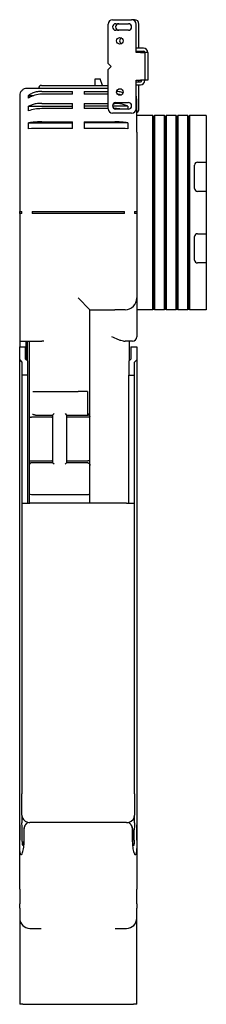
# Model space of a CAD drawing. Header units: millimetres. Extents: x -40 to 87, y -19 to 1132.
# Tile 2 of 2: x -40 to 87, y 458 to 1132. Entities that reach past the tile are written whole.
import ezdxf

# ---------------------------------------------------------------- set-up
doc = ezdxf.new("R2010")
doc.units = ezdxf.units.MM
doc.layers.add('GEB-KONTUR-A', color=5, linetype='CONTINUOUS')

msp = doc.modelspace()

# ---------------------------------------------------------------- linework, layer by layer
at = {"layer": 'GEB-KONTUR-A', "ltscale": 25}
for p, q in [((20.5, 1102), (20.5, 1129)), ((23.5, 1132), (36.5, 1132)), ((25.75, 1129.25), (34.25, 1129.25)), ((38.5, 1132), (36.5, 1132)), ((39.5, 1109.51), (39.5, 1129)), ((41.5, 1112.5), (41.5, 1129)), ((34.25, 1124.75), (25.75, 1124.75)), ((44.5, 1112.5), (39.5, 1112.5)), ((39.5, 1110.5), (44.5, 1110.5)), ((42.49, 1109.51), (39.5, 1109.51)), ((41.5, 1109.51), (41.5, 1110.5)), ((42.49, 1109.5), (42.49, 1109.51)), ((44.49, 1109.51), (42.49, 1109.51)), ((42.5, 1109.5), (42.49, 1109.5)), ((42.5, 1109.5), (45.5, 1109.5)), ((44.49, 1109.5), (44.49, 1109.51)), ((45.5, 1109.5), (45.5, 1090.5)), ((47.5, 1109.5), (45.5, 1109.5)), ((47.5, 1109.5), (47.5, 1090.5)), ((20.5, 1102), (22.5, 1100)), ((22.5, 1100), (20.5, 1098)), ((20.5, 1071), (20.5, 1098)), ((-25.17, 1087), (20.5, 1087)), ((11.5, 1087), (11.5, 1091.5)), ((11.5, 1091.5), (15, 1091.5)), ((16.64, 1087), (15, 1091.5)), ((39.5, 1090.49), (42.49, 1090.49)), ((39.5, 1071), (39.5, 1090.49)), ((39.5, 1089.5), (42.5, 1089.5)), ((39.5, 1087.5), (42.5, 1087.5)), ((41.5, 1089.5), (41.5, 1090.49)), ((41.5, 1071), (41.5, 1087.5)), ((42.49, 1090.5), (42.5, 1090.5)), ((42.49, 1090.49), (42.49, 1090.5)), ((42.49, 1090.49), (43.5, 1090.49)), ((45.5, 1090.5), (42.5, 1090.5)), ((47.5, 1090.5), (45.5, 1090.5)), ((-34, 1080.12), (-30.37, 1080.12)), ((-34, 1078.38), (-34, 1080.12)), ((20.5, 1085), (-25, 1085)), ((-25, 1082.94), (-4, 1082.94)), ((-4, 1080.98), (-25, 1080.98)), ((-4, 1080.98), (-4, 1082.94)), ((4, 1082.94), (20.5, 1082.94)), ((4, 1082.94), (4, 1080.98)), ((20.5, 1080.98), (4, 1080.98)), ((-34, 1072.71), (-4, 1072.71)), ((-34, 1069.51), (-34, 1072.71)), ((-25, 1074.74), (-4, 1074.74)), ((-4, 1071.12), (-4, 1074.74)), ((4, 1074.74), (20.5, 1074.74)), ((4, 1074.74), (4, 1071.12)), ((20.5, 1072.71), (4, 1072.71)), ((34, 1072.71), (23.52, 1072.71)), ((24.32, 1074.74), (25, 1074.74)), ((25.75, 1075.25), (34.25, 1075.25)), ((34, 1072.71), (34, 1070.75)), ((-40, 1070), (-40, 1055)), ((-4, 1071.12), (-25, 1071.12)), ((20.5, 1071.12), (4, 1071.12)), ((36.5, 1068), (23.5, 1068)), ((25, 1071.12), (24.52, 1071.12)), ((34.25, 1070.75), (25.75, 1070.75)), ((40, 1055), (40, 1070)), ((50.95, 1066.5), (40, 1066.5)), ((50.95, 933.5), (50.95, 1066.5)), ((51.5, 1065), (50.95, 1066.5)), ((52.05, 1066.5), (51.5, 1065)), ((51.5, 935), (51.5, 1065)), ((52.05, 1066.5), (52.05, 933.5)), ((58.95, 1066.5), (52.05, 1066.5)), ((58.95, 933.5), (58.95, 1066.5)), ((59.5, 1065), (58.95, 1066.5)), ((60.05, 1066.5), (59.5, 1065)), ((59.5, 935), (59.5, 1065)), ((60.05, 1066.5), (60.05, 933.5)), ((66.95, 1066.5), (60.05, 1066.5)), ((66.95, 933.5), (66.95, 1066.5)), ((67.5, 1065), (66.95, 1066.5)), ((68.05, 1066.5), (67.5, 1065)), ((67.5, 935), (67.5, 1065)), ((68.05, 1066.5), (68.05, 933.5)), ((74.95, 1066.5), (68.05, 1066.5)), ((74.95, 933.5), (74.95, 1066.5)), ((75.5, 1065), (74.95, 1066.5)), ((76.05, 1066.5), (75.5, 1065)), ((75.5, 935), (75.5, 1065)), ((76.05, 1066.5), (76.05, 933.5)), ((87.5, 1066.5), (76.05, 1066.5)), ((87.5, 1066.5), (87.5, 1034.5)), ((-34, 1061.3), (-4, 1061.3)), ((-34, 1057.35), (-34, 1061.3)), ((-25, 1062.08), (-4, 1062.08)), ((-4, 1057.61), (-4, 1062.08)), ((4, 1062.08), (4, 1057.61)), ((4, 1062.08), (25, 1062.08)), ((34, 1061.3), (4, 1061.3)), ((34, 1061.3), (34, 1057.35)), ((-40, 1055), (-40, 1000.75)), ((-4, 1057.61), (-25, 1057.61)), ((25, 1057.61), (4, 1057.61)), ((40, 1055), (40, 1000.75)), ((79.5, 1016.5), (79.5, 1032.5)), ((81.5, 1034.5), (87.5, 1034.5)), ((87.5, 1034.5), (87.5, 1014.5)), ((87.5, 1014.5), (81.5, 1014.5)), ((87.5, 1014.5), (87.5, 985.5)), ((-40, 999.25), (-40, 1000.75)), ((-40, 1000.75), (-38.5, 1000.75)), ((-38.5, 999.25), (-40, 999.25)), ((-40, 999.25), (-40, 912)), ((-38.5, 999.25), (-38.5, 1000.75)), ((-31.54, 1000.75), (-25, 1000.75)), ((-31.54, 1000.75), (-31.54, 999.25)), ((-25, 999.25), (-31.54, 999.25)), ((-25, 1000.75), (25, 1000.75)), ((25, 999.25), (-25, 999.25)), ((25, 1000.75), (31.54, 1000.75)), ((31.54, 999.25), (25, 999.25)), ((31.54, 999.25), (31.54, 1000.75)), ((38.5, 1000.75), (40, 1000.75)), ((38.5, 1000.75), (38.5, 999.25)), ((40, 999.25), (38.5, 999.25)), ((40, 1000.75), (40, 999.25)), ((40, 999.25), (40, 941.5)), ((81.5, 985.5), (87.5, 985.5)), ((87.5, 985.5), (87.5, 965.5)), ((79.5, 967.5), (79.5, 983.5)), ((87.5, 965.5), (81.5, 965.5)), ((87.5, 965.5), (87.5, 933.5)), ((0, 941.5), (8, 933.5)), ((40, 941.5), (40, 915)), ((8, 933.5), (25, 933.5)), ((8, 863.29), (8, 933.5)), ((32, 933.5), (25, 933.5)), ((50.95, 933.5), (40, 933.5)), ((51.5, 935), (50.95, 933.5)), ((52.05, 933.5), (51.5, 935)), ((58.95, 933.5), (52.05, 933.5)), ((59.5, 935), (58.95, 933.5)), ((60.05, 933.5), (59.5, 935)), ((66.95, 933.5), (60.05, 933.5)), ((67.5, 935), (66.95, 933.5)), ((68.05, 933.5), (67.5, 935)), ((74.95, 933.5), (68.05, 933.5)), ((75.5, 935), (74.95, 933.5)), ((76.05, 933.5), (75.5, 935)), ((87.5, 933.5), (76.05, 933.5)), ((-40, 912), (-25, 912)), ((-40, 912), (-40, 908)), ((-35.6, 899.27), (-35.6, 912)), ((-35, 912), (-35, 898.67)), ((-33.5, 912), (-33.5, 862.24)), ((-23.5, 912), (-25, 912)), ((30.94, 912), (32, 912)), ((37, 912), (32, 912)), ((35, 898.67), (35, 912)), ((-40, 908), (-36, 908)), ((-40, 899.05), (-40, 908)), ((-36, 899.67), (-36, 908)), ((36, 908), (36, 899.67)), ((36, 908), (40, 908)), ((40, 908), (40, 899.05)), ((-40, 580.93), (-40, 899.05)), ((-40, 899.05), (-38.5, 897.55)), ((-38.5, 897.55), (-38.5, 888.66)), ((-34.5, 898.17), (-36, 899.67)), ((-34.5, 888.66), (-34.5, 898.17)), ((36, 899.67), (34.5, 898.17)), ((34.5, 898.17), (34.5, 888.66)), ((38.5, 897.55), (40, 899.05)), ((38.5, 888.66), (38.5, 897.55)), ((40, 899.05), (40, 580.93)), ((-38.5, 888.66), (-38.5, 801)), ((-34.5, 888.66), (-38.5, 888.66)), ((-34.5, 801), (-34.5, 888.66)), ((34.5, 801), (34.5, 888.66)), ((34.5, 888.66), (38.5, 888.66)), ((38.5, 801), (38.5, 888.66)), ((-31.12, 877.5), (-23.5, 877.5)), ((-23.5, 877.5), (0, 877.5)), ((6.24, 877.5), (0, 877.5)), ((6.24, 877.5), (6.24, 862.33)), ((8, 860.29), (8, 863.29)), ((-33.5, 862.24), (-33.5, 860.29)), ((-33.5, 860.29), (-33.5, 829.71)), ((-18.05, 859.94), (-32, 859.94)), ((-29.26, 861.33), (-17.5, 861.33)), ((-17.5, 861.33), (-16.5, 862.33)), ((-17.5, 861.33), (-17.5, 828.67)), ((-9, 862.33), (-8, 861.33)), ((-8, 861.33), (-8, 828.67)), ((-8, 861.33), (6.5, 861.33)), ((6.5, 859.94), (-8, 859.94)), ((8, 829.71), (8, 860.29)), ((-33.5, 829.71), (-33.5, 826.88)), ((-32, 830.06), (-18.05, 830.06)), ((-8, 830.06), (6.5, 830.06)), ((8, 826.88), (8, 829.71)), ((-33.5, 826.88), (-33.5, 807.62)), ((-17.5, 828.67), (-32, 828.67)), ((-16.5, 827.67), (-17.5, 828.67)), ((-8, 828.67), (-9, 827.67)), ((6.5, 828.67), (-8, 828.67)), ((8, 807.62), (8, 826.88)), ((-33.5, 807.62), (-33.5, 801)), ((-32, 807), (6.5, 807)), ((8, 801), (8, 807.62)), ((-38.5, 801), (-38.5, 602)), ((-38.5, 801), (-34.75, 801)), ((-34.75, 801), (-33, 801)), ((33, 801), (-33, 801)), ((33, 801), (34.75, 801)), ((34.75, 801), (38.5, 801)), ((38.5, 602), (38.5, 801)), ((-38.5, 587.56), (-38.5, 602)), ((38.5, 602), (38.5, 587.56)), ((-38.5, 587.56), (-38.5, 582.19)), ((38.5, 582.19), (38.5, 587.56)), ((-40, 580.93), (-40, 577.5)), ((33, 582.5), (-33, 582.5)), ((40, 577.5), (40, 580.93)), ((-40, 577.5), (-40, 570.43)), ((-39.98, 570.43), (-39.98, 577.5)), ((-38.22, 570.43), (-38.22, 577.5)), ((-37.28, 577.5), (-37.28, 570.43)), ((-36.95, 570.43), (-36.95, 577.5)), ((36.95, 577.5), (36.95, 570.43)), ((37.28, 577.5), (37.28, 570.43)), ((38.22, 570.43), (38.22, 577.5)), ((39.98, 577.5), (39.98, 570.43)), ((40, 570.43), (40, 577.5)), ((-40, 536.71), (-40, 570.43)), ((40, 570.43), (40, 536.71)), ((-40, 536.71), (-40, 527.78)), ((40, 527.78), (40, 536.71)), ((-40, 527.78), (-40, 526.77)), ((-40, 523.79), (-40, 526.77)), ((40, 526.77), (40, 527.78)), ((40, 526.77), (40, 523.79)), ((-40, 523.79), (-40, 517)), ((40, 517), (40, 523.79)), ((-33, 510), (-26.38, 510)), ((-26.38, 510), (-25.26, 510)), ((25.26, 510), (26.38, 510)), ((26.38, 510), (33, 510)), ((-40, 504), (-40, 458)), ((40, 458), (40, 504)), ((-37.81, 458), (-40, 458)), ((-37.81, 458), (37.81, 458)), ((40, 458), (37.81, 458))]:
    msp.add_line(p, q, dxfattribs=at)
for centre in [(28.5, 1117.5), (28.5, 1082.5)]:
    msp.add_circle(centre, 2.25, dxfattribs=at)
for centre, radius, start, end in [((23.5, 1129), 3, 90, 180), ((25.75, 1127), 2.25, 90, 270), ((27.75, 1127), 2.25, 90, 270), ((34.25, 1127), 2.25, 270, 90), ((36.5, 1129), 3, 0, 90), ((38.5, 1129), 3, 0, 90), ((30.5, 1117.5), 2.25, 116.3878, 243.6122), ((44.5, 1109.5), 3, 0, 90), ((44.5, 1109.5), 1, 0, 90), ((-25.17, 1085), 2, 90, 180), ((42.5, 1090.5), 1, 270, 0), ((42.5, 1090.5), 3, 270, 0), ((25.75, 1073), 2.25, 90, 270), ((34.25, 1073), 2.25, 270, 90), ((23.5, 1071), 3, 180, 270), ((36.5, 1071), 3, 270, 0), ((38.5, 1071), 3, 300, 0), ((81.5, 1032.5), 2, 90, 180), ((81.5, 1016.5), 2, 180, 270), ((81.5, 983.5), 2, 90, 180), ((81.5, 967.5), 2, 180, 270), ((32, 941.5), 8, 270, 0), ((37, 915), 3, 270, 0), ((-33.5, 587.56), 5, 180, 255.52249), ((33.5, 587.56), 5, 284.47751, 0), ((-33, 589.5), 7, 255.52249, 270), ((33, 589.5), 7, 270, 284.47751), ((-33, 517), 7, 180, 270), ((33, 517), 7, 270, 0)]:
    msp.add_arc(centre, radius, start, end, dxfattribs=at)
for centre, major_axis, ratio, start_param, end_param in [((-25, 1067.99), (15, 0), 0.866025, 1.570796, 2.214297), ((25, 1067.99), (15, 0), 0.866025, 1.27597, 1.440546), ((-25, 1063.06), (15, 0), 0.5373, 1.570796, 2.214297), ((25, 1063.06), (15, 0), 0.5373, 1.267031, 1.570796), ((-25, 1056.31), (15, 0), 0.087156, 1.570796, 2.214297), ((25, 1056.31), (15, 0), 0.087156, 0.927295, 1.570796), ((-32, 807.62), (1.5, 0), 0.414214, 3.141593, 4.712389), ((6.5, 807.62), (-1.5, 0), 0.414214, 1.570796, 3.141593)]:
    msp.add_ellipse(centre, major_axis=major_axis, ratio=ratio, start_param=start_param, end_param=end_param, dxfattribs=at)
for points, knots in [([(-35, 1085), (-35.66, 1085), (-36.31, 1084.87), (-37.54, 1084.36), (-38.1, 1083.98), (-39.02, 1083.05), (-39.38, 1082.5), (-39.87, 1081.3), (-40, 1080.66), (-40, 1080)], [0, 0, 0, 0, 0.1980592, 0.1980592, 0.398528, 0.398528, 0.591255, 0.591255, 0.7879143, 0.7879143, 0.7879143, 0.7879143]), ([(-40, 1080), (-40, 1080), (-40, 1079.99), (-40, 1079.96), (-40, 1079.94), (-40, 1079.91), (-40, 1079.9), (-40, 1079.87), (-40, 1079.85), (-40, 1079.82), (-40, 1079.8), (-40, 1079.76), (-40, 1079.73), (-40, 1079.67), (-40, 1079.64), (-40, 1079.57), (-40, 1079.53), (-40, 1079.45), (-40, 1079.41), (-40, 1079.33), (-40, 1079.29), (-40, 1079.22), (-40, 1079.19), (-40, 1079.16), (-40, 1078.89), (-40, 1078.44), (-40, 1077.26), (-40, 1076.67), (-40, 1075.04), (-40, 1073.95), (-40, 1071.99), (-40, 1071.12), (-40, 1070.22), (-40, 1070), (-40, 1070)], [-9.325, -9.325, -9.325, -9.325, -8.939036, -8.939036, -8.553068, -8.553068, -8.158203, -8.158203, -7.763334, -7.763334, -7.319139, -7.319139, -6.977451, -6.977451, -6.714614, -6.714614, -6.512431, -6.512431, -6.356906, -6.356906, -6.237272, -6.237272, -6.1625, -6.1625, -6.1625, -5.46534, -5.46534, -4.972272, -4.972272, -4.232667, -4.232667, -3.493068, -3.493068, -3, -3, -3, -3]), ([(-25, 1085), (-25, 1085), (-25.22, 1085), (-26.12, 1085), (-26.99, 1085), (-28.95, 1085), (-30.04, 1085), (-31.67, 1085), (-32.26, 1085), (-33.44, 1085), (-33.89, 1085), (-34.16, 1085), (-34.19, 1085), (-34.22, 1085), (-34.29, 1085), (-34.33, 1085), (-34.41, 1085), (-34.45, 1085), (-34.53, 1085), (-34.57, 1085), (-34.64, 1085), (-34.67, 1085), (-34.73, 1085), (-34.76, 1085), (-34.8, 1085), (-34.82, 1085), (-34.85, 1085), (-34.87, 1085), (-34.9, 1085), (-34.91, 1085), (-34.94, 1085), (-34.96, 1085), (-34.99, 1085), (-35, 1085), (-35, 1085)], [3, 3, 3, 3, 3.493068, 3.493068, 4.232667, 4.232667, 4.972272, 4.972272, 5.46534, 5.46534, 6.1625, 6.1625, 6.1625, 6.237272, 6.237272, 6.356906, 6.356906, 6.512431, 6.512431, 6.714614, 6.714614, 6.977451, 6.977451, 7.319139, 7.319139, 7.763334, 7.763334, 8.158203, 8.158203, 8.553068, 8.553068, 8.939036, 8.939036, 9.325, 9.325, 9.325, 9.325]), ([(-25, 1082.94), (-25.93, 1082.94), (-26.94, 1082.85), (-28.92, 1082.48), (-29.89, 1082.2), (-31.6, 1081.53), (-32.49, 1081.09), (-33.56, 1080.42), (-33.78, 1080.27), (-34, 1080.12)], [4.0393043, 4.0393043, 4.0393043, 4.0393043, 4.316983, 4.316983, 4.5946616, 4.5946616, 4.8723794, 4.8723794, 4.9474358, 4.9474358, 4.9474358, 4.9474358]), ([(30.67, 1081.9), (29.83, 1082.22), (28.89, 1082.49), (27.38, 1082.77), (26.83, 1082.84), (26.28, 1082.89)], [3.4918003, 3.4918003, 3.4918003, 3.4918003, 3.7616648, 3.7616648, 3.9150964, 3.9150964, 3.9150964, 3.9150964]), ([(-25, 1074.74), (-25.93, 1074.74), (-26.94, 1074.68), (-28.92, 1074.41), (-29.89, 1074.21), (-31.6, 1073.73), (-32.49, 1073.41), (-33.56, 1072.93), (-33.78, 1072.82), (-34, 1072.71)], [4.0393043, 4.0393043, 4.0393043, 4.0393043, 4.316983, 4.316983, 4.5946616, 4.5946616, 4.8723794, 4.8723794, 4.9474358, 4.9474358, 4.9474358, 4.9474358]), ([(34, 1072.71), (33.78, 1072.82), (33.56, 1072.93), (32.49, 1073.41), (31.59, 1073.73), (29.88, 1074.21), (28.92, 1074.41), (26.94, 1074.68), (25.93, 1074.74), (25, 1074.74)], [3.1311768, 3.1311768, 3.1311768, 3.1311768, 3.2063468, 3.2063468, 3.4840254, 3.4840254, 3.7616648, 3.7616648, 4.0393043, 4.0393043, 4.0393043, 4.0393043]), ([(40, 1070), (40, 1070), (40, 1070.24), (40, 1071), (40, 1071.52), (40, 1072.68), (40, 1073.32), (40, 1074.57), (40, 1075.18), (40, 1076.17), (40, 1076.53), (40, 1076.9), (40, 1076.93), (40, 1076.96), (40, 1076.95), (40, 1076.96), (40, 1076.96), (40, 1076.96), (40, 1076.96), (40, 1076.97), (40, 1076.98), (40, 1076.99), (40, 1076.99), (40, 1077), (40, 1077)], [-38, -38, -38, -38, -37.745, -37.745, -37.490279, -37.490279, -37.235553, -37.235553, -36.98, -36.98, -36.725, -36.725, -36.427502, -36.427502, -36.13, -36.13, -35.875, -35.875, -35.875, -35.109998, -35.109998, -34.345, -34.345, -33.75, -33.75, -33.75, -33.75]), ([(-25, 1062.08), (-25.93, 1062.08), (-26.94, 1062.05), (-28.92, 1061.95), (-29.88, 1061.87), (-31.59, 1061.69), (-32.49, 1061.57), (-33.56, 1061.38), (-33.78, 1061.34), (-34, 1061.3)], [4.0393043, 4.0393043, 4.0393043, 4.0393043, 4.3169438, 4.3169438, 4.5945832, 4.5945832, 4.8722618, 4.8722618, 4.9474318, 4.9474318, 4.9474318, 4.9474318]), ([(34, 1061.3), (33.78, 1061.34), (33.56, 1061.38), (32.49, 1061.57), (31.6, 1061.69), (29.89, 1061.87), (28.92, 1061.95), (26.94, 1062.05), (25.93, 1062.08), (25, 1062.08)], [3.1311728, 3.1311728, 3.1311728, 3.1311728, 3.2062292, 3.2062292, 3.483947, 3.483947, 3.7616256, 3.7616256, 4.0393043, 4.0393043, 4.0393043, 4.0393043]), ([(30.94, 912), (30.38, 912), (29.77, 912.12), (28.5, 912.49), (27.83, 912.74), (25.78, 913.61), (24.34, 914.33), (23, 915)], [1.9522292, 1.9522292, 1.9522292, 1.9522292, 2.1766871, 2.1766871, 2.4011451, 2.4011451, 2.850061, 2.850061, 2.850061, 2.850061]), ([(7.19, 861.65), (7.39, 861.99), (7.56, 862.29), (7.9, 862.92), (8, 863.17), (8, 863.29), (8, 863.29), (8, 863.29)], [-0.3717013, -0.3717013, -0.3717013, -0.3717013, -0.2200674, -0.2200674, 0, 0, 0.000971, 0.000971, 0.000971, 0.000971]), ([(-33.5, 860.29), (-33.5, 860.29), (-33.5, 860.29), (-33.5, 860.27), (-33.49, 860.24), (-33.44, 860.2), (-33.41, 860.18), (-33.29, 860.11), (-33.18, 860.07), (-32.89, 860.01), (-32.73, 859.98), (-32.38, 859.95), (-32.19, 859.94), (-32, 859.94), (-32, 859.94), (-32, 859.94)], [-0.4786005, -0.4786005, -0.4786005, -0.4786005, -0.4779711, -0.4779711, -0.4459143, -0.4459143, -0.4138837, -0.4138837, -0.3540823, -0.3540823, -0.2961687, -0.2961687, -0.2392656, -0.2392656, -0.2390554, -0.2390554, -0.2390554, -0.2390554]), ([(-31.27, 862), (-31.27, 862), (-31.26, 862), (-31.22, 861.99), (-31.17, 861.98), (-31.04, 861.94), (-30.96, 861.91), (-30.77, 861.84), (-30.67, 861.79), (-30.45, 861.69), (-30.33, 861.63), (-30.2, 861.56), (-30.2, 861.56), (-30.2, 861.56)], [0.78369, 0.78369, 0.78369, 0.78369, 0.8159084, 0.8159084, 0.8784731, 0.8784731, 0.9410379, 0.9410379, 1.0036026, 1.0036026, 1.0661674, 1.0661674, 1.0662808, 1.0662808, 1.0662808, 1.0662808]), ([(-29.26, 861.33), (-29.33, 861.33), (-29.4, 861.33), (-29.54, 861.35), (-29.61, 861.36), (-29.73, 861.39), (-29.79, 861.4), (-29.92, 861.44), (-29.97, 861.46), (-30.09, 861.51), (-30.15, 861.54), (-30.2, 861.56)], [0, 0, 0, 0, 0.01015784, 0.01015784, 0.02031568, 0.02031568, 0.03047352, 0.03047352, 0.04063136, 0.04063136, 0.0507892, 0.0507892, 0.0507892, 0.0507892]), ([(-18.05, 859.94), (-17.95, 859.94), (-17.85, 859.96), (-17.67, 860.02), (-17.58, 860.06), (-17.5, 860.12)], [1.01981477, 1.01981477, 1.01981477, 1.01981477, 1.05052244, 1.05052244, 1.08016085, 1.08016085, 1.08016085, 1.08016085]), ([(6.24, 862.33), (6.24, 862.2), (6.27, 862.06), (6.35, 861.81), (6.41, 861.71), (6.48, 861.61), (6.49, 861.6), (6.5, 861.58)], [0.3262755, 0.3262755, 0.3262755, 0.3262755, 0.36611936, 0.36611936, 0.40596323, 0.40596323, 0.41263561, 0.41263561, 0.41263561, 0.41263561]), ([(6.5, 861.58), (6.54, 861.53), (6.58, 861.49), (6.67, 861.43), (6.72, 861.41), (6.84, 861.38), (6.92, 861.39), (7.04, 861.46), (7.11, 861.52), (7.19, 861.65)], [-0.2152484, -0.2152484, -0.2152484, -0.2152484, -0.1739695, -0.1739695, -0.1318572, -0.1318572, -0.0618272, -0.0618272, 0, 0, 0, 0]), ([(6.5, 861.33), (6.53, 861.33), (6.56, 861.33), (6.62, 861.34), (6.65, 861.34), (6.71, 861.35), (6.74, 861.35), (6.8, 861.36), (6.83, 861.37), (6.88, 861.39), (6.91, 861.4), (6.93, 861.41)], [-0.11417718, -0.11417718, -0.11417718, -0.11417718, -0.11212537, -0.11212537, -0.11007356, -0.11007356, -0.10802175, -0.10802175, -0.10596994, -0.10596994, -0.10391812, -0.10391812, -0.10391812, -0.10391812]), ([(8, 860.29), (8, 860.29), (8, 860.29), (8, 860.25), (7.96, 860.2), (7.8, 860.12), (7.69, 860.08), (7.41, 860.01), (7.24, 859.98), (6.88, 859.95), (6.69, 859.94), (6.5, 859.94)], [-0.0006293, -0.0006293, -0.0006293, -0.0006293, 0, 0, 0.0613306, 0.0613306, 0.1222832, 0.1222832, 0.181682, 0.181682, 0.2390554, 0.2390554, 0.2390554, 0.2390554]), ([(-33.5, 829.71), (-33.5, 829.71), (-33.5, 829.71), (-33.5, 829.73), (-33.49, 829.76), (-33.44, 829.8), (-33.41, 829.82), (-33.29, 829.89), (-33.18, 829.93), (-32.89, 829.99), (-32.73, 830.02), (-32.38, 830.05), (-32.19, 830.06), (-32, 830.06), (-32, 830.06), (-32, 830.06)], [-0.0006293, -0.0006293, -0.0006293, -0.0006293, 0, 0, 0.0320523, 0.0320523, 0.0640784, 0.0640784, 0.1238714, 0.1238714, 0.1817768, 0.1817768, 0.238672, 0.238672, 0.2388821, 0.2388821, 0.2388821, 0.2388821]), ([(-17.5, 829.88), (-17.58, 829.94), (-17.67, 829.98), (-17.85, 830.04), (-17.95, 830.06), (-18.05, 830.06)], [0.95946869, 0.95946869, 0.95946869, 0.95946869, 0.9891071, 0.9891071, 1.01981477, 1.01981477, 1.01981477, 1.01981477]), ([(8, 829.71), (8, 829.71), (8, 829.71), (8, 829.75), (7.96, 829.8), (7.8, 829.88), (7.69, 829.92), (7.41, 829.99), (7.24, 830.02), (6.88, 830.05), (6.69, 830.06), (6.5, 830.06)], [-0.4785333, -0.4785333, -0.4785333, -0.4785333, -0.4779041, -0.4779041, -0.4165821, -0.4165821, -0.355638, -0.355638, -0.2962475, -0.2962475, -0.2388821, -0.2388821, -0.2388821, -0.2388821]), ([(-32, 828.67), (-32.14, 828.67), (-32.27, 828.65), (-32.52, 828.57), (-32.64, 828.51), (-32.85, 828.37), (-32.94, 828.28), (-33.13, 828.08), (-33.2, 827.96), (-33.33, 827.72), (-33.38, 827.6), (-33.45, 827.36), (-33.47, 827.24), (-33.5, 827.04), (-33.5, 826.96), (-33.5, 826.88)], [-0.1141772, -0.1141772, -0.1141772, -0.1141772, -0.1050159, -0.1050159, -0.0947583, -0.0947583, -0.0810921, -0.0810921, -0.0608333, -0.0608333, -0.0378866, -0.0378866, -0.01494, -0.01494, 0.0005562, 0.0005562, 0.0005562, 0.0005562]), ([(6.5, 828.67), (6.64, 828.67), (6.77, 828.65), (7.02, 828.57), (7.14, 828.51), (7.35, 828.37), (7.44, 828.28), (7.63, 828.08), (7.7, 827.96), (7.83, 827.72), (7.88, 827.6), (7.95, 827.36), (7.97, 827.24), (8, 827.04), (8, 826.96), (8, 826.88)], [0, 0, 0, 0, 0.0091613, 0.0091613, 0.0194189, 0.0194189, 0.0330851, 0.0330851, 0.0533439, 0.0533439, 0.0762905, 0.0762905, 0.0992372, 0.0992372, 0.1147334, 0.1147334, 0.1147334, 0.1147334]), ([(-39.98, 577.5), (-39.98, 578.19), (-39.99, 579.02), (-40, 580.09), (-40, 580.51), (-40, 580.93)], [0, 0, 0, 0, 0.2067244, 0.2067244, 0.3215652, 0.3215652, 0.3215652, 0.3215652]), ([(-38.22, 577.5), (-38.22, 578.08), (-38.29, 578.76), (-38.37, 579.65), (-38.41, 580.03), (-38.47, 580.92), (-38.5, 581.61), (-38.5, 582.19)], [5.5613792, 5.5613792, 5.5613792, 5.5613792, 5.7348581, 5.7348581, 5.8318357, 5.8318357, 6.0057358, 6.0057358, 6.0057358, 6.0057358]), ([(-36.43, 580.3), (-36.6, 580), (-36.79, 579.62), (-36.99, 579.08), (-37.07, 578.85), (-37.17, 578.48), (-37.21, 578.29), (-37.27, 577.89), (-37.28, 577.69), (-37.28, 577.5)], [-0.3172831, -0.3172831, -0.3172831, -0.3172831, -0.1830044, -0.1830044, -0.113346, -0.113346, -0.056673, -0.056673, 0, 0, 0, 0]), ([(-36.95, 577.5), (-36.95, 577.87), (-36.91, 578.31), (-36.78, 579.04), (-36.66, 579.46), (-36.4, 580.15), (-36.23, 580.5), (-35.84, 581.12), (-35.63, 581.38), (-35.22, 581.8), (-34.99, 581.99), (-34.75, 582.13)], [3.5116868, 3.5116868, 3.5116868, 3.5116868, 3.6231957, 3.6231957, 3.7446496, 3.7446496, 3.8810683, 3.8810683, 4.0174871, 4.0174871, 4.1538401, 4.1538401, 4.1538401, 4.1538401]), ([(-34.75, 582.13), (-34.84, 582.08), (-34.93, 582.02), (-35.25, 581.79), (-35.5, 581.56), (-35.98, 581), (-36.21, 580.68), (-36.41, 580.34), (-36.42, 580.32), (-36.43, 580.3)], [-0.6825205, -0.6825205, -0.6825205, -0.6825205, -0.6294482, -0.6294482, -0.4771316, -0.4771316, -0.324815, -0.324815, -0.3172831, -0.3172831, -0.3172831, -0.3172831]), ([(36.43, 580.3), (36.42, 580.32), (36.41, 580.34), (36.21, 580.68), (35.98, 581), (35.5, 581.56), (35.25, 581.79), (34.93, 582.02), (34.84, 582.08), (34.75, 582.13)], [0.3172831, 0.3172831, 0.3172831, 0.3172831, 0.324815, 0.324815, 0.4771316, 0.4771316, 0.6294482, 0.6294482, 0.6825205, 0.6825205, 0.6825205, 0.6825205]), ([(34.75, 582.13), (34.99, 581.99), (35.22, 581.8), (35.63, 581.38), (35.84, 581.12), (36.23, 580.5), (36.4, 580.15), (36.66, 579.46), (36.78, 579.04), (36.91, 578.31), (36.95, 577.87), (36.95, 577.5)], [2.8695335, 2.8695335, 2.8695335, 2.8695335, 3.0058865, 3.0058865, 3.1423053, 3.1423053, 3.278724, 3.278724, 3.4001779, 3.4001779, 3.5116868, 3.5116868, 3.5116868, 3.5116868]), ([(37.28, 577.5), (37.28, 577.69), (37.27, 577.89), (37.21, 578.29), (37.17, 578.48), (37.07, 578.85), (36.99, 579.08), (36.79, 579.62), (36.6, 580), (36.43, 580.3)], [0, 0, 0, 0, 0.056673, 0.056673, 0.113346, 0.113346, 0.1830044, 0.1830044, 0.3172831, 0.3172831, 0.3172831, 0.3172831]), ([(38.5, 582.19), (38.5, 581.61), (38.47, 580.92), (38.41, 580.03), (38.37, 579.65), (38.29, 578.76), (38.22, 578.08), (38.22, 577.5)], [5.1170226, 5.1170226, 5.1170226, 5.1170226, 5.2909226, 5.2909226, 5.3879003, 5.3879003, 5.5613792, 5.5613792, 5.5613792, 5.5613792]), ([(40, 580.93), (40, 580.51), (40, 580.09), (39.99, 579.02), (39.98, 578.19), (39.98, 577.5)], [-0.3215652, -0.3215652, -0.3215652, -0.3215652, -0.2067244, -0.2067244, 0, 0, 0, 0]), ([(-38.5, 560.79), (-38.59, 560.65), (-38.68, 560.53), (-38.86, 560.39), (-38.97, 560.34), (-39.14, 560.38), (-39.22, 560.45), (-39.37, 560.66), (-39.45, 560.86), (-39.62, 561.4), (-39.69, 561.87), (-39.82, 562.9), (-39.86, 563.56), (-39.92, 564.92), (-39.94, 565.62), (-39.98, 567.73), (-39.98, 569.14), (-39.98, 570.43)], [-1.122085, -1.122085, -1.122085, -1.122085, -1.06166, -1.06166, -1.005698, -1.005698, -0.959904, -0.959904, -0.895622, -0.895622, -0.77152, -0.77152, -0.57864, -0.57864, -0.38576, -0.38576, 0, 0, 0, 0]), ([(-38.5, 560.79), (-38.45, 560.87), (-38.4, 560.96), (-38.13, 561.5), (-37.93, 562.14), (-37.49, 563.82), (-37.28, 565.12), (-37.01, 567.8), (-36.95, 569.17), (-36.95, 570.43)], [1.1220848, 1.1220848, 1.1220848, 1.1220848, 1.1589536, 1.1589536, 1.3488315, 1.3488315, 1.726301, 1.726301, 2.1037706, 2.1037706, 2.1037706, 2.1037706]), ([(-37.28, 570.43), (-37.28, 569.5), (-37.34, 568.4), (-37.54, 567.35), (-37.59, 567.13), (-37.68, 566.9), (-37.71, 566.82), (-37.77, 566.76), (-37.78, 566.75), (-37.81, 566.74), (-37.82, 566.73), (-37.84, 566.73), (-37.85, 566.74), (-37.88, 566.75), (-37.89, 566.77), (-37.93, 566.82), (-37.96, 566.9), (-38.03, 567.11), (-38.06, 567.3), (-38.14, 567.91), (-38.17, 568.42), (-38.22, 569.45), (-38.22, 569.96), (-38.22, 570.43)], [0.7494089, 0.7494089, 0.7494089, 0.7494089, 1.0271849, 1.0271849, 1.086694, 1.086694, 1.1143095, 1.1143095, 1.1224943, 1.1224943, 1.1293413, 1.1293413, 1.1358387, 1.1358387, 1.1432285, 1.1432285, 1.1666592, 1.1666592, 1.2171856, 1.2171856, 1.3580017, 1.3580017, 1.4988178, 1.4988178, 1.4988178, 1.4988178]), ([(36.95, 570.43), (36.95, 569.17), (37.01, 567.8), (37.28, 565.12), (37.49, 563.82), (37.93, 562.14), (38.13, 561.5), (38.4, 560.96), (38.45, 560.87), (38.5, 560.79)], [2.1037706, 2.1037706, 2.1037706, 2.1037706, 2.4812401, 2.4812401, 2.8587096, 2.8587096, 3.0485875, 3.0485875, 3.0854563, 3.0854563, 3.0854563, 3.0854563]), ([(38.22, 570.43), (38.22, 569.96), (38.22, 569.45), (38.17, 568.42), (38.14, 567.91), (38.06, 567.3), (38.03, 567.11), (37.96, 566.9), (37.93, 566.82), (37.89, 566.77), (37.88, 566.75), (37.85, 566.74), (37.84, 566.73), (37.82, 566.73), (37.81, 566.74), (37.78, 566.75), (37.77, 566.76), (37.71, 566.82), (37.68, 566.9), (37.59, 567.13), (37.54, 567.35), (37.34, 568.4), (37.28, 569.5), (37.28, 570.43)], [0, 0, 0, 0, 0.1408161, 0.1408161, 0.2816322, 0.2816322, 0.3321586, 0.3321586, 0.3555894, 0.3555894, 0.3629791, 0.3629791, 0.3694766, 0.3694766, 0.3763235, 0.3763235, 0.3845084, 0.3845084, 0.4121239, 0.4121239, 0.4716329, 0.4716329, 0.7494089, 0.7494089, 0.7494089, 0.7494089]), ([(39.98, 570.43), (39.98, 569.14), (39.98, 567.73), (39.94, 565.62), (39.92, 564.92), (39.86, 563.56), (39.82, 562.9), (39.69, 561.87), (39.62, 561.4), (39.45, 560.86), (39.37, 560.66), (39.22, 560.45), (39.14, 560.38), (38.97, 560.34), (38.86, 560.39), (38.68, 560.53), (38.59, 560.65), (38.5, 560.79)], [0, 0, 0, 0, 0.38576, 0.38576, 0.57864, 0.57864, 0.77152, 0.77152, 0.895622, 0.895622, 0.959904, 0.959904, 1.005698, 1.005698, 1.06166, 1.06166, 1.122085, 1.122085, 1.122085, 1.122085]), ([(-40, 517), (-40, 517), (-40, 516.78), (-40, 515.94), (-40, 515.33), (-40, 513.82), (-40, 512.97), (-40, 511.25), (-40, 510.44), (-40, 509.02), (-40, 508.45), (-40, 507.11), (-40, 506.32), (-40, 505.02), (-40, 504.51), (-40, 504)], [0, 0, 0, 0, 0.494013, 0.494013, 0.978207, 0.978207, 1.405741, 1.405741, 1.718486, 1.718486, 1.910927, 1.910927, 2.155223, 2.155223, 2.307908, 2.307908, 2.307908, 2.307908]), ([(40, 504), (40, 504.86), (40, 505.72), (40, 508.53), (40, 510.31), (40, 513.87), (40, 515.36), (40, 516.72), (40, 517), (40, 517)], [0, 0, 0, 0, 0.257512, 0.257512, 0.874403, 0.874403, 1.756585, 1.756585, 2.307949, 2.307949, 2.307949, 2.307949])]:
    msp.add_open_spline(points, degree=3, knots=knots, dxfattribs=at)
msp.add_open_spline([(40, 1077), (40, 1077.95), (39.83, 1078.89), (39.5, 1079.78)], degree=3, dxfattribs=at)

doc.saveas('drawing.dxf')
